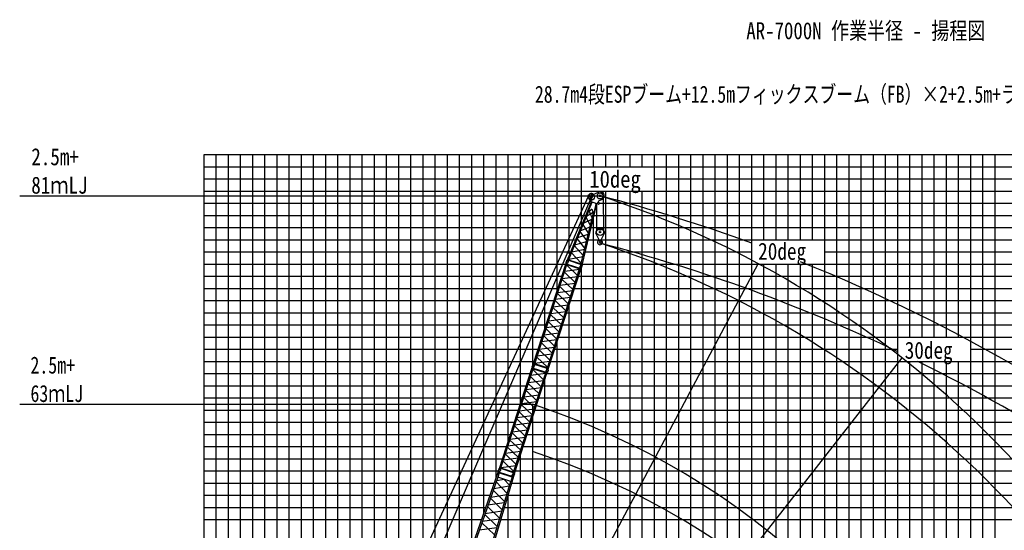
# Model space of a CAD drawing. Extents: x -435160 to 60202, y -141577 to 51651.
# Tile 27 of 41: x -256433 to -175529, y -9063 to 32894. Entities that reach past the tile are written whole.
import ezdxf

# ---------------------------------------------------------------- set-up
doc = ezdxf.new("R2010")
doc.units = 0
doc.layers.get('0').update_dxf_attribs({"linetype": 'CONTINUOUS'})

msp = doc.modelspace()

# ---------------------------------------------------------------- linework, layer by layer
at = {"color": 14, "linetype": 'Continuous'}
for p, q in [((-241282.294651, -54535.227317), (-241282.294651, 21811.204159)), ((-241282.294651, 21811.204159), (-131282.294651, 21811.204159)), ((-231282.294651, -46983.858316), (-231282.294651, 21811.204159)), ((-221282.294651, -16445.791927), (-221282.294651, 21811.204159)), ((-211282.294651, 13663.230611), (-211282.294651, 21811.204159)), ((-201282.294651, -118188.795841), (-201282.294651, 21811.204159)), ((-191282.294651, 14811.204159), (-191282.294651, 21811.204159)), ((-181282.294651, 6811.204159), (-181282.294651, 21811.204159)), ((-191282.294651, -118188.795841), (-191282.294651, 12811.204159)), ((-241282.294651, 11811.204159), (-211884.062212, 11811.204159)), ((-210515.474409, 11811.204159), (-131282.294651, 11811.204159)), ((-211282.294651, -118188.795841), (-211282.294651, 9451.167163)), ((-181282.294651, -118188.795841), (-181282.294651, 4811.204159)), ((-241282.294651, 1811.204159), (-215133.280614, 1811.204159)), ((-213764.702274, 1811.204159), (-131282.294651, 1811.204159)), ((-241282.294651, -8188.795841), (-218489.972535, -8188.795841)), ((-216918.007302, -8188.795841), (-131282.294651, -8188.795841))]:
    msp.add_line(p, q, dxfattribs=at)
at = {"color": 252, "linetype": 'Continuous'}
for p, q in [((-240282.294651, -55060.815525), (-240282.294651, 21811.204159)), ((-239282.294651, -55579.323028), (-239282.294651, 21811.204159)), ((-238282.294651, -56139.607488), (-238282.294651, 21811.204159)), ((-237282.294651, -56699.891947), (-237282.294651, 21811.204159)), ((-236282.294651, -57260.176407), (-236282.294651, 21811.204159)), ((-235282.294651, -57820.460867), (-235282.294651, 21811.204159)), ((-234282.294651, -57288.908675), (-234282.294651, 21811.204159)), ((-233282.294651, -53773.140583), (-233282.294651, 21811.204159)), ((-232282.294651, -50300.432001), (-232282.294651, 21811.204159)), ((-230282.294651, -44145.057427), (-230282.294651, 21811.204159)), ((-229282.294651, -41067.387036), (-229282.294651, 21811.204159)), ((-228282.294651, -37989.694421), (-228282.294651, 21811.204159)), ((-227282.294651, -34912.001807), (-227282.294651, 21811.204159)), ((-226282.294651, -31834.407039), (-226282.294651, 21811.204159)), ((-225282.294651, -28756.714425), (-225282.294651, 21811.204159)), ((-224282.294651, -25678.978406), (-224282.294651, 21811.204159)), ((-223282.294651, -22601.285791), (-223282.294651, 21811.204159)), ((-222282.294651, -19523.484541), (-222282.294651, 21811.204159)), ((-220282.294651, -13368.099312), (-220282.294651, 21811.204159)), ((-219282.294651, -10449.864683), (-219282.294651, 21811.204159)), ((-218282.294651, -7596.140426), (-218282.294651, 21811.204159)), ((-217282.294651, -4742.416168), (-217282.294651, 21811.204159)), ((-216282.294651, -1725.107858), (-216282.294651, 21811.204159)), ((-215282.294651, 1352.584756), (-215282.294651, 21811.204159)), ((-214282.294651, 4489.397051), (-214282.294651, 21811.204159)), ((-213282.294651, 7507.845382), (-213282.294651, 21811.204159)), ((-212282.294651, 10585.537997), (-212282.294651, 21811.204159)), ((-210282.294651, 15971.824813), (-210282.294651, 21811.204159)), ((-209282.294651, 20811.204159), (-209282.294651, 21811.204159)), ((-208282.294651, 20811.204159), (-208282.294651, 21811.204159)), ((-207282.294651, 20811.204159), (-207282.294651, 21811.204159)), ((-206282.294651, 20811.204159), (-206282.294651, 21811.204159)), ((-205282.294651, 20811.204159), (-205282.294651, 21811.204159)), ((-204282.294651, -74188.795841), (-204282.294651, 21811.204159)), ((-203282.294651, -74188.795841), (-203282.294651, 21811.204159)), ((-202282.294651, -74188.795841), (-202282.294651, 21811.204159)), ((-200282.294651, -118188.795841), (-200282.294651, 21811.204159)), ((-199282.294651, -118188.795841), (-199282.294651, 21811.204159)), ((-198282.294651, -118188.795841), (-198282.294651, 21811.204159)), ((-197282.294651, -118188.795841), (-197282.294651, 21811.204159)), ((-196282.294651, -118188.795841), (-196282.294651, 21811.204159)), ((-195282.294651, 14811.204159), (-195282.294651, 21811.204159)), ((-194282.294651, 14811.204159), (-194282.294651, 21811.204159)), ((-193282.294651, 14811.204159), (-193282.294651, 21811.204159)), ((-192282.294651, 14811.204159), (-192282.294651, 21811.204159)), ((-190282.294651, -118188.795841), (-190282.294651, 21811.204159)), ((-189282.294651, -118188.795841), (-189282.294651, 21811.204159)), ((-188282.294651, -118188.795841), (-188282.294651, 21811.204159)), ((-187282.294651, -118188.795841), (-187282.294651, 21811.204159)), ((-186282.294651, -118188.795841), (-186282.294651, 21811.204159)), ((-185282.294651, -118188.795841), (-185282.294651, 21811.204159)), ((-184282.294651, -118188.795841), (-184282.294651, 21811.204159)), ((-183282.294651, 6811.204159), (-183282.294651, 21811.204159)), ((-182282.294651, 6811.204159), (-182282.294651, 21811.204159)), ((-180282.294651, 6811.204159), (-180282.294651, 21811.204159)), ((-179282.294651, 6811.204159), (-179282.294651, 21811.204159)), ((-178282.294651, -118188.795841), (-178282.294651, 21811.204159)), ((-177282.294651, -118188.795841), (-177282.294651, 21811.204159)), ((-176282.294651, -118188.795841), (-176282.294651, 21811.204159)), ((-241282.294651, 20811.204159), (-131282.294651, 20811.204159)), ((-241282.294651, 19811.204159), (-210282.294651, 19811.204159)), ((-204282.294651, 19811.204159), (-131282.294651, 19811.204159)), ((-241282.294651, 18811.204159), (-131282.294651, 18811.204159)), ((-208282.294651, -118188.795841), (-208282.294651, 18811.204159)), ((-207282.294651, -118188.795841), (-207282.294651, 18811.204159)), ((-206282.294651, -74188.795841), (-206282.294651, 18811.204159)), ((-205282.294651, -74188.795841), (-205282.294651, 18811.204159)), ((-241282.294651, 17811.204159), (-209523.06031, 17811.204159)), ((-208801.197917, 17811.204159), (-131282.294651, 17811.204159)), ((-241282.294651, 16811.204159), (-209935.826901, 16811.204159)), ((-209282.294651, -118188.795841), (-209282.294651, 16604.081334)), ((-209232.29844, 16811.204159), (-131282.294651, 16811.204159)), ((-241282.294651, 15811.204159), (-210348.593491, 15811.204159)), ((-209473.682802, 15811.204159), (-131282.294651, 15811.204159)), ((-241282.294651, 14811.204159), (-210761.360081, 14811.204159)), ((-209715.067163, 14811.204159), (-208830.223781, 14811.204159)), ((-208646.111622, 14811.204159), (-131282.294651, 14811.204159)), ((-241282.294651, 13811.204159), (-211174.126672, 13811.204159)), ((-209956.451524, 13811.204159), (-196282.294651, 13811.204159)), ((-190282.294651, 13811.204159), (-131282.294651, 13811.204159)), ((-241282.294651, 12811.204159), (-211559.143474, 12811.204159)), ((-210282.294651, -118188.795841), (-210282.294651, 12482.908446)), ((-210190.555671, 12811.204159), (-131282.294651, 12811.204159)), ((-195282.294651, -118188.795841), (-195282.294651, 12811.204159)), ((-194282.294651, -118188.795841), (-194282.294651, 12811.204159)), ((-193282.294651, -118188.795841), (-193282.294651, 12811.204159)), ((-192282.294651, -118188.795841), (-192282.294651, 12811.204159)), ((-241282.294651, 10811.204159), (-212208.98095, 10811.204159)), ((-210840.393147, 10811.204159), (-131282.294651, 10811.204159)), ((-241282.294651, 9811.204159), (-212533.890224, 9811.204159)), ((-211165.311885, 9811.204159), (-131282.294651, 9811.204159)), ((-241282.294651, 8811.204159), (-212858.808962, 8811.204159)), ((-211490.230623, 8811.204159), (-131282.294651, 8811.204159)), ((-241282.294651, 7811.204159), (-213183.7277, 7811.204159)), ((-211815.149361, 7811.204159), (-131282.294651, 7811.204159)), ((-241282.294651, 6811.204159), (-213508.646438, 6811.204159)), ((-212140.068099, 6811.204159), (-131282.294651, 6811.204159)), ((-241282.294651, 5811.204159), (-213833.565176, 5811.204159)), ((-212464.986836, 5811.204159), (-184282.294651, 5811.204159)), ((-212282.294651, -118188.795841), (-212282.294651, 6373.474548)), ((-178282.294651, 5811.204159), (-131282.294651, 5811.204159)), ((-241282.294651, 4811.204159), (-214158.483914, 4811.204159)), ((-212789.905574, 4811.204159), (-131282.294651, 4811.204159)), ((-183282.294651, -118188.795841), (-183282.294651, 4811.204159)), ((-182282.294651, -118188.795841), (-182282.294651, 4811.204159)), ((-180282.294651, -118188.795841), (-180282.294651, 4811.204159)), ((-179282.294651, -118188.795841), (-179282.294651, 4811.204159)), ((-241282.294651, 3811.204159), (-214483.402652, 3811.204159)), ((-213282.294651, -118188.795841), (-213282.294651, 3295.906537)), ((-213114.824312, 3811.204159), (-131282.294651, 3811.204159)), ((-241282.294651, 2811.204159), (-214808.32139, 2811.204159)), ((-213439.74305, 2811.204159), (-131282.294651, 2811.204159)), ((-241282.294651, 811.204159), (-215458.199352, 811.204159)), ((-214089.621012, 811.204159), (-131282.294651, 811.204159)), ((-214282.294651, -118188.795841), (-214282.294651, 218.213923)), ((-241282.294651, -188.795841), (-215783.11809, -188.795841)), ((-214414.53975, -188.795841), (-131282.294651, -188.795841)), ((-241282.294651, -1188.795841), (-216108.036827, -1188.795841)), ((-214739.458488, -1188.795841), (-131282.294651, -1188.795841)), ((-241282.294651, -2188.795841), (-216432.955565, -2188.795841)), ((-215064.377226, -2188.795841), (-131282.294651, -2188.795841)), ((-241282.294651, -3188.795841), (-216757.874303, -3188.795841)), ((-215389.295964, -3188.795841), (-131282.294651, -3188.795841)), ((-215282.294651, -118188.795841), (-215282.294651, -2859.478692)), ((-241282.294651, -4188.795841), (-217088.295415, -4188.795841)), ((-215714.214702, -4188.795841), (-131282.294651, -4188.795841)), ((-241282.294651, -5188.795841), (-217438.714695, -5188.795841)), ((-216018.622469, -5188.795841), (-131282.294651, -5188.795841)), ((-241282.294651, -6188.795841), (-217789.133975, -6188.795841)), ((-216318.417414, -6188.795841), (-131282.294651, -6188.795841)), ((-216282.294651, -118188.795841), (-216282.294651, -6068.304275)), ((-241282.294651, -7188.795841), (-218139.553255, -7188.795841)), ((-216618.212358, -7188.795841), (-131282.294651, -7188.795841))]:
    msp.add_line(p, q, dxfattribs=at)
at = {"color": 11, "linetype": 'Continuous'}
for p, q in [((-209497.52837, 18441.91035), (-208871.494374, 18718.458402)), ((-208960.487138, 18679.147517), (-208875.877678, 18726.320018)), ((-208875.877678, 18726.320018), (-208871.495024, 18718.45921)), ((-208871.494374, 18718.458402), (-208875.13106, 18726.690928)), ((-209481.227049, 17912.552627), (-211455.877527, 13128.61293)), ((-209568.943119, 18336.934041), (-209738.6914, 18392.088438)), ((-209548.858279, 18398.749006), (-209718.60656, 18453.903403)), ((-209415.626755, 17859.69682), (-209709.380868, 17148.025574)), ((-209487.052146, 17923.910686), (-209566.548085, 18307.813129)), ((-209487.047921, 17923.912567), (-209489.83148, 17915.345628)), ((-208995.284363, 17754.658003), (-209489.83148, 17915.345628)), ((-208992.500804, 17763.224942), (-209487.047921, 17923.912567)), ((-209464.264348, 18250.418262), (-209479.579337, 18030.955932)), ((-209479.579337, 18030.955932), (-209460.62641, 18029.633318)), ((-209464.264348, 18250.418262), (-209445.31142, 18249.095649)), ((-209445.31142, 18249.095649), (-209460.62641, 18029.633318)), ((-209375.535729, 17878.213928), (-209415.631132, 17859.699628)), ((-209384.30834, 17881.063079), (-209387.830147, 17872.530881)), ((-208992.439261, 17763.344318), (-208911.674002, 17927.949171)), ((-208905.71595, 17939.176537), (-208817.272674, 17845.822641)), ((-208604.805249, 18114.742493), (-208812.939162, 18022.800157)), ((-208603.890675, 18105.788586), (-208631.438453, 18102.97672)), ((-208601.167971, 18106.508627), (-208604.805249, 18114.742493)), ((-208604.804578, 18114.742063), (-208603.890675, 18105.788586)), ((-209686.073334, 17149.984061), (-211358.959284, 13097.122254)), ((-210315.197905, 12757.985421), (-209286.385714, 17020.118173)), ((-210218.283154, 12726.495815), (-209003.888953, 17757.452239)), ((-209850.755555, 16751.012251), (-209305.634709, 17080.360076)), ((-209709.383005, 17148.026291), (-209695.075361, 17143.377469)), ((-209695.078742, 17143.381868), (-209508.038602, 17280.683539)), ((-209387.665724, 16600.538158), (-209635.098192, 17187.412083)), ((-209282.989955, 17009.483853), (-209353.604646, 17230.501156)), ((-209268.681139, 17004.833996), (-209282.988782, 17009.482818)), ((-209088.025811, 17753.249199), (-209268.682307, 17004.830417)), ((-209109.582049, 17791.797336), (-209088.025838, 17753.250224)), ((-209102.968385, 17779.974065), (-209100.802501, 17788.946828)), ((-208992.500804, 17763.224942), (-208995.284363, 17754.658003)), ((-208879.371704, 17747.492305), (-208983.600636, 17781.358238)), ((-210094.318883, 16160.937223), (-209413.415512, 16493.862565)), ((-209537.454768, 15979.996967), (-209892.62995, 16649.564002)), ((-209835.68642, 14744.491561), (-210373.100044, 15485.54018)), ((-210337.036325, 15572.911161), (-209561.060994, 15882.20191)), ((-209686.724848, 15361.605057), (-210132.707543, 16067.93385)), ((-210821.161398, 14400.032795), (-209856.861086, 14656.770245)), ((-209984.457368, 14128.167389), (-210613.688026, 14902.673328)), ((-210579.253553, 14986.097137), (-209708.900769, 15269.735468)), ((-211062.86507, 13814.462813), (-210004.907786, 14043.446257)), ((-210133.10233, 13512.365553), (-210854.416061, 14319.467489)), ((-211475.903661, 13097.268845), (-211514.663724, 13023.121487)), ((-211480.654523, 13098.814255), (-211470.76538, 13129.249997)), ((-211357.019717, 13058.64299), (-211480.654523, 13098.814255)), ((-211347.132131, 13089.073943), (-211470.766936, 13129.245208)), ((-211358.960338, 13097.122948), (-211455.878023, 13128.61332)), ((-211447.958254, 13126.039665), (-211449.489025, 13122.331102)), ((-211361.772817, 13060.188502), (-211373.99785, 12977.419399)), ((-211366.875171, 13099.694122), (-211368.405854, 13095.985771)), ((-211357.019717, 13058.64299), (-211347.130575, 13089.078732)), ((-211349.126021, 13120.812724), (-210309.230595, 12782.931215)), ((-211330.457832, 13165.847966), (-210297.862509, 12830.338397)), ((-211310.053157, 13215.605515), (-210153.054203, 13429.709796)), ((-210285.121336, 12882.586458), (-211095.307124, 13735.8658)), ((-210334.635948, 12726.449686), (-210373.396011, 12652.302327)), ((-210339.386818, 12727.994993), (-210329.497676, 12758.430735)), ((-210215.752013, 12687.823728), (-210339.386818, 12727.994993)), ((-210205.864426, 12718.254681), (-210329.499232, 12758.425946)), ((-210218.284722, 12726.496066), (-210315.198923, 12757.985306)), ((-210308.223467, 12751.513443), (-210307.282108, 12755.413277)), ((-210220.505169, 12689.369137), (-210232.730202, 12606.600034)), ((-210227.140364, 12725.167903), (-210226.198952, 12729.067959)), ((-210215.752013, 12687.823728), (-210205.86287, 12718.259469))]:
    msp.add_line(p, q, dxfattribs=at)
at = {"color": 7, "linetype": 'Continuous'}
for p, q in [((-256432.987805, 18416.59991), (-208738.147537, 18416.59991)), ((-256432.987805, 1297.630029), (-214300.452648, 1297.630029))]:
    msp.add_line(p, q, dxfattribs=at)
at = {"color": 151, "linetype": 'Continuous'}
for p, q in [((-242943.212141, -53648.440987), (-209675.904234, 18436.912581)), ((-209448.900561, 18332.167883), (-221930.392994, -10693.224814)), ((-195761.756243, 12851.650564), (-233742.16146, -58579.102693)), ((-183948.867965, 5117.92879), (-233717.748021, -58583.332781))]:
    msp.add_line(p, q, dxfattribs=at)
at = {"color": 106, "linetype": 'Continuous'}
for p, q in [((-208485.299438, 18190.675801), (-208452.286944, 15571.532674)), ((-209023.660792, 15602.140105), (-208997.110288, 17708.602366)), ((-209088.166517, 15419.866468), (-209088.166517, 15353.045179)), ((-208985.474348, 15688.695972), (-209086.384386, 15459.966516)), ((-209086.384386, 15459.966516), (-209075.405819, 15455.123031)), ((-208946.061618, 15748.303266), (-209085.615076, 15431.982043)), ((-208985.474348, 15688.695972), (-208974.495781, 15683.852488)), ((-208557.721205, 15766.18971), (-208918.61247, 15766.18971)), ((-208858.166609, 15711.18971), (-208858.166609, 15766.18971)), ((-208698.166914, 15631.187269), (-208778.166456, 15631.187269)), ((-208618.166914, 15766.18971), (-208618.166914, 15711.18971)), ((-208390.720207, 15431.9818), (-208530.273665, 15748.303023)), ((-208388.166761, 15419.866468), (-208388.166761, 15353.045179)), ((-208826.348902, 14803.167402), (-209085.188101, 15340.017018)), ((-208677.007551, 14786.194593), (-208799.326277, 14786.194593)), ((-208749.246033, 14690.614814), (-208787.664926, 14652.195921)), ((-208649.985249, 14803.169995), (-208391.147075, 15340.017923))]:
    msp.add_line(p, q, dxfattribs=at)
at = {"color": 13, "linetype": 'Continuous'}
for p, q in [((-211534.613424, 12916.530449), (-211522.38826, 12999.300442)), ((-211420.498521, 12879.471834), (-211381.739844, 12953.616542)), ((-214237.165226, 4569.171871), (-211536.989083, 12879.484045)), ((-214140.53871, 4537.776105), (-211440.362567, 12848.088279)), ((-213095.901004, 4198.35374), (-210395.724861, 12508.665914)), ((-212999.273792, 4166.957748), (-210299.097648, 12477.269922)), ((-211671.6599, 12136.225952), (-210791.115294, 11291.775792)), ((-210438.530737, 12376.932263), (-211647.258206, 12211.327202)), ((-211539.368625, 12918.122147), (-211549.259555, 12887.680905)), ((-211425.623356, 12847.509188), (-211549.259555, 12887.680905)), ((-211415.732427, 12877.950429), (-211539.368625, 12918.122147)), ((-211440.362567, 12848.088279), (-211536.989083, 12879.484045)), ((-211529.095267, 12876.919196), (-211527.857995, 12880.727137)), ((-210602.617101, 11871.915496), (-211483.161178, 12716.365149)), ((-211464.964354, 12772.371541), (-210420.326648, 12432.949177)), ((-211449.944481, 12818.598094), (-210405.306775, 12479.175729)), ((-211448.255222, 12850.652751), (-211447.017951, 12854.460692)), ((-211415.732427, 12877.950429), (-211425.623356, 12847.509188)), ((-210398.102314, 12547.303338), (-210407.993244, 12516.862096)), ((-210284.355652, 12476.689925), (-210407.993244, 12516.862096)), ((-210274.464722, 12507.131167), (-210398.102314, 12547.303338)), ((-210299.097648, 12477.269922), (-210395.724861, 12508.665914)), ((-210393.347897, 12545.70842), (-210381.122732, 12628.478413)), ((-210387.831509, 12506.101216), (-210386.594238, 12509.909158)), ((-210306.991465, 12479.834771), (-210305.754193, 12483.642713)), ((-210274.464722, 12507.131167), (-210284.355652, 12476.689925)), ((-210279.238485, 12508.637988), (-210240.477998, 12582.786158)), ((-210979.616252, 10711.627914), (-211860.160858, 11556.078073)), ((-211835.757684, 11631.183435), (-210627.02707, 11796.788927)), ((-212212.752909, 10470.90824), (-211004.022296, 10636.513732)), ((-212048.659051, 10975.938369), (-211168.114445, 10131.488209)), ((-210815.522576, 11216.657533), (-212024.253431, 11051.052007)), ((-212425.659672, 9815.646784), (-211545.11489, 8971.196455)), ((-211192.521774, 10056.369965), (-212401.252629, 9890.76444)), ((-211356.616697, 9551.33616), (-212237.161479, 10395.786489)), ((-211733.615848, 8391.048577), (-212614.16063, 9235.498906)), ((-212589.752107, 9310.620673), (-211381.021252, 9476.226198)), ((-212966.751623, 8150.33183), (-211758.02101, 8315.937322)), ((-212802.6585, 8655.360244), (-211922.113717, 7810.909916)), ((-211569.522377, 8896.078263), (-212778.25299, 8730.472771)), ((-213179.658136, 7495.071097), (-212299.113354, 6650.620769)), ((-211946.520872, 7735.792763), (-213155.251486, 7570.187271)), ((-212110.614837, 7230.761516), (-212991.159619, 8075.211845)), ((-212323.520597, 6575.503645), (-213532.251211, 6409.898153)), ((-212487.614311, 6070.472891), (-213368.159093, 6914.923219)), ((-213343.751348, 6990.042712), (-212135.020735, 7155.648204)), ((-212864.613308, 4910.186175), (-213745.157914, 5754.636334)), ((-213720.751013, 5829.753602), (-212512.020459, 5995.359086)), ((-213556.657449, 6334.782993), (-212676.112798, 5490.332791)), ((-213933.656599, 5174.495411), (-213053.111993, 4330.045251)), ((-212700.52008, 5415.21456), (-213909.250845, 5249.609047)), ((-217018.30543, -3990.322796), (-214318.129287, 4319.989378)), ((-216921.678914, -4021.718562), (-214221.502771, 4288.593613)), ((-214320.50883, 4358.627481), (-214330.399759, 4328.186239)), ((-214206.76356, 4288.014521), (-214330.399759, 4328.186239)), ((-214196.872631, 4318.455763), (-214320.50883, 4358.627481)), ((-214221.502771, 4288.593613), (-214318.129287, 4319.989378)), ((-214315.753628, 4357.035782), (-214303.528464, 4439.805775)), ((-214310.235471, 4317.424529), (-214308.998199, 4321.232471)), ((-214256.97925, 4537.824996), (-214295.739291, 4463.677678)), ((-213383.757305, 3312.42083), (-214264.301382, 4156.870483)), ((-214261.748623, 4539.348731), (-214251.861767, 4569.777435)), ((-214138.112424, 4499.177014), (-214261.748623, 4539.348731)), ((-214128.225568, 4529.605717), (-214251.861767, 4569.777435)), ((-214246.104558, 4212.876875), (-213201.466852, 3873.45451)), ((-214140.491414, 4537.797063), (-214237.11793, 4569.192829)), ((-214231.084685, 4259.103427), (-213186.446979, 3919.681062)), ((-214230.458814, 4562.823214), (-214229.221542, 4566.631156)), ((-214229.395426, 4291.158084), (-214228.158155, 4294.966026)), ((-214196.872631, 4318.455763), (-214206.76356, 4288.014521)), ((-214201.638725, 4319.977167), (-214162.880048, 4394.121875)), ((-214142.854623, 4500.74283), (-214155.079589, 4417.974181)), ((-214149.618769, 4536.556769), (-214148.381498, 4540.36471)), ((-214138.112424, 4499.177014), (-214128.225568, 4529.605717)), ((-213086.318515, 4227.845696), (-214130.956221, 4567.268061)), ((-213071.297737, 4274.075035), (-214115.935443, 4613.4974)), ((-214097.750029, 4669.466059), (-212889.019657, 4835.071518)), ((-213174.488101, 3986.213753), (-213162.262936, 4068.983747)), ((-213115.711258, 4167.008479), (-213154.471299, 4092.861161)), ((-213120.482311, 4168.529922), (-213110.595455, 4198.958625)), ((-212996.844719, 4128.357751), (-213120.482311, 4168.529922)), ((-212986.957863, 4158.786455), (-213110.595455, 4198.958625)), ((-212999.226496, 4166.978707), (-213095.853708, 4198.374699)), ((-213089.195056, 4192.005234), (-213087.957785, 4195.813176)), ((-213001.5909, 4129.921948), (-213013.815922, 4047.15292)), ((-213008.355012, 4165.738789), (-213007.11774, 4169.546731)), ((-212996.844719, 4128.357751), (-212986.957863, 4158.786455)), ((-215877.041208, -4361.140926), (-213176.865065, 3949.171248)), ((-215780.413996, -4392.536918), (-213080.237853, 3917.775256)), ((-214616.897888, 3071.688768), (-213408.167274, 3237.294261)), ((-214452.800104, 3576.731285), (-213572.255498, 2732.281125)), ((-213219.670941, 3817.437597), (-214428.39841, 3651.832536)), ((-213179.242518, 3987.808671), (-213189.133448, 3957.367429)), ((-213065.495856, 3917.195259), (-213189.133448, 3957.367429)), ((-213055.604926, 3947.636501), (-213179.242518, 3987.808671)), ((-213080.237853, 3917.775256), (-213176.865065, 3949.171248)), ((-213168.971713, 3946.60655), (-213167.734442, 3950.414491)), ((-213088.131669, 3920.340104), (-213086.894397, 3924.148046)), ((-213055.604926, 3947.636501), (-213065.495856, 3917.195259)), ((-213060.378689, 3949.143322), (-213021.618202, 4023.291492)), ((-213596.66278, 2657.162866), (-214805.393635, 2491.557341)), ((-213760.756456, 2152.133247), (-214641.301062, 2996.583407)), ((-214137.756901, 991.841493), (-215018.301683, 1836.291822)), ((-214993.893114, 1911.413574), (-213785.1625, 2077.019066)), ((-214829.799255, 2416.443702), (-213949.254649, 1571.993543)), ((-215370.892312, 751.126006), (-214162.161456, 916.731532)), ((-215206.799876, 1256.152117), (-214326.255094, 411.701789)), ((-213973.661978, 1496.875299), (-215182.392833, 1331.269773)), ((-215583.798704, 95.865578), (-214703.253921, -748.584751)), ((-214350.662581, 336.583596), (-215559.393194, 170.978104)), ((-214514.756052, -168.446089), (-215395.300834, 676.004239)), ((-214891.755041, -1328.73315), (-215772.299823, -484.282822)), ((-215747.891828, -409.162837), (-214539.161214, -243.557345)), ((-216124.891552, -1569.451955), (-214916.160939, -1403.846463)), ((-215960.79834, -1064.423569), (-215080.253558, -1908.873898)), ((-214727.661076, -823.701904), (-215936.39169, -989.307396)), ((-216337.797653, -2224.711673), (-215457.253002, -3069.161875)), ((-215104.660801, -1983.991022), (-216313.391415, -2149.596514)), ((-215268.754515, -2489.021776), (-216149.299298, -1644.571447)), ((-215481.660284, -3144.280107), (-216690.391049, -3309.88562)), ((-215645.753512, -3649.308492), (-216526.298118, -2804.858332)), ((-216501.891217, -2729.741065), (-215293.160663, -2564.135581)), ((-217038.16675, -4021.690629), (-217076.926791, -4095.837947)), ((-217042.936123, -4020.166894), (-217033.049267, -3989.73819)), ((-216919.299924, -4060.338611), (-217042.936123, -4020.166894)), ((-216909.413068, -4029.909908), (-217033.049267, -3989.73819)), ((-216921.678914, -4021.718562), (-217018.30543, -3990.322796)), ((-217011.646314, -3996.692411), (-217010.409042, -3992.884469)), ((-216930.806269, -4022.958856), (-216929.568998, -4019.150915)), ((-216919.299924, -4060.338611), (-216909.413068, -4029.909908)), ((-215867.458719, -4331.648971), (-216912.096425, -3992.226606)), ((-215852.437941, -4285.419632), (-216897.075647, -3945.997267)), ((-216878.890233, -3890.028607), (-215670.159861, -3724.423148)), ((-216714.796804, -3384.999256), (-215834.252197, -4229.449416)), ((-216924.042123, -4058.772795), (-216936.267089, -4141.541444)), ((-215896.898758, -4392.507146), (-215935.658799, -4466.654464)), ((-215901.669811, -4390.985703), (-215891.782955, -4360.557)), ((-215778.032219, -4431.157874), (-215901.669811, -4390.985703)), ((-215768.145363, -4400.72917), (-215891.782955, -4360.557)), ((-215780.413996, -4392.536918), (-215877.041208, -4361.140926)), ((-215870.382556, -4367.510391), (-215869.145285, -4363.702449)), ((-215782.7784, -4429.593677), (-215795.003422, -4512.362705)), ((-215789.542512, -4393.776836), (-215788.30524, -4389.968894)), ((-215778.032219, -4431.157874), (-215768.145363, -4400.72917))]:
    msp.add_line(p, q, dxfattribs=at)
at = {"color": 220, "linetype": 'Continuous'}
msp.add_line((-214300.452648, 1297.674977), (-214300.452648, -2586.226339), dxfattribs=at)
at = {"color": 15, "linetype": 'Continuous'}
for p, q in [((-217105.380566, -4237.552152), (-219992.481428, -12476.541914)), ((-217148.946548, -4707.487998), (-219883.752516, -12511.870126)), ((-215855.221283, -4643.75267), (-218362.250984, -13006.234257)), ((-216087.954998, -5052.227418), (-217157.195489, -4704.811147)), ((-217028.262874, -4336.882285), (-217157.193064, -4704.813495)), ((-217111.494848, -4231.313665), (-217101.603918, -4200.872423)), ((-216987.864919, -4271.483346), (-217111.494848, -4231.313665)), ((-216996.637967, -4272.842772), (-217105.371647, -4237.513162)), ((-216977.973989, -4241.042104), (-217101.603918, -4200.872423)), ((-217096.873705, -4202.452194), (-217084.649682, -4119.68993)), ((-217095.308395, -4236.474774), (-217096.635081, -4240.260773)), ((-217015.368707, -4330.309789), (-217028.26393, -4336.880248)), ((-216996.650135, -4272.87603), (-217017.081371, -4331.181142)), ((-217015.369204, -4330.308469), (-215982.568624, -4665.88473)), ((-215972.615052, -4637.308007), (-217006.623261, -4301.339364)), ((-217004.071517, -4266.388784), (-217005.398204, -4270.174782)), ((-216987.864919, -4271.483346), (-216977.973989, -4241.042104)), ((-216982.74163, -4239.537649), (-216943.979334, -4165.386017)), ((-215975.998578, -4678.783072), (-216087.955813, -5052.229114)), ((-215982.567771, -4665.886165), (-215975.99554, -4678.784869)), ((-215963.955927, -4608.422304), (-215981.69638, -4667.597596)), ((-215960.352467, -4571.686405), (-215970.243397, -4602.127646)), ((-215846.610913, -4642.298157), (-215970.243397, -4602.127646)), ((-215855.208889, -4643.714468), (-215963.943963, -4608.384405)), ((-215836.719983, -4611.856915), (-215960.352467, -4571.686405)), ((-215955.605104, -4573.26678), (-215943.381081, -4490.504515)), ((-215954.13515, -4607.529112), (-215955.284942, -4611.364375)), ((-215862.738408, -4636.964322), (-215863.8882, -4640.799585)), ((-215836.719983, -4611.856915), (-215846.610913, -4642.298157)), ((-215841.485665, -4610.342919), (-215802.725179, -4536.194749)), ((-216096.20335, -5049.548565), (-218470.985826, -12970.904549)), ((-216211.750014, -5434.964904), (-217485.78695, -5668.737767)), ((-216388.694761, -6025.186462), (-217282.005511, -5087.201846)), ((-216631.218043, -4875.711152), (-217250.913182, -4998.472797)), ((-216184.730342, -5344.840063), (-216613.843917, -4881.356429)), ((-216796.596096, -7385.787853), (-217751.479708, -6426.951512)), ((-217720.656399, -6338.990279), (-216415.576627, -6114.854613)), ((-217516.736709, -5757.059898), (-216592.647501, -6705.493978)), ((-217986.219266, -7096.833774), (-217000.539724, -8066.065373)), ((-216619.417052, -6794.787019), (-217955.524093, -7009.237803)), ((-217204.480267, -8746.332108), (-218220.97016, -7766.747689)), ((-218190.387541, -7679.473334), (-216823.255632, -7474.713919)), ((-218660.10025, -9019.903933), (-217230.947389, -8834.616158)), ((-218455.717672, -8436.652427), (-217408.416957, -9426.586042)), ((-217027.102814, -8154.669002), (-218425.245833, -8349.694167))]:
    msp.add_line(p, q, dxfattribs=at)
at = {"color": 21, "linetype": 'Continuous'}
for centre in [(-208738.147537, 18416.599911), (-209449.037546, 18332.142873)]:
    msp.add_circle(centre, 249.999955, dxfattribs=at)
at = {"color": 11, "linetype": 'Continuous'}
for centre, radius in [((-209728.649583, 18422.994063), 15.999981), ((-209449.037546, 18332.142873), 82.585343), ((-209449.037546, 18332.142873), 59.999974), ((-208738.091811, 18416.581804), 82.599991), ((-208738.147537, 18416.599911), 59.999943)]:
    msp.add_circle(centre, radius, dxfattribs=at)
at = {"color": 106, "linetype": 'Continuous'}
for centre, radius in [((-208738.166761, 15441.192152), 287.499756), ((-208858.166609, 15774.187757), 7.999997), ((-208738.166761, 15441.192152), 59.999969), ((-208738.166914, 15711.18971), 22.999939), ((-208618.166914, 15774.187757), 7.999997)]:
    msp.add_circle(centre, radius, dxfattribs=at)
at = {"color": 11, "linetype": 'Continuous'}
for centre, radius, start, end in [((-208738.147537, 18416.599911), 338.999695, 293.833282, 113.8333), ((-208738.147537, 18416.599911), 329.999697, 293.833282, 113.8333), ((-209728.649583, 18422.994063), 32.497553, 72.000086, 252.00005), ((-209449.037546, 18332.142873), 272.499951, 49.961196, 255.571017), ((-209449.037546, 18332.142873), 119.999963, 114.125141, 191.699096), ((-208732.121434, 17839.853785), 199.999964, 113.8333, 153.864602), ((-208860.830737, 17804.555702), 60.002293, 252.00005, 43.452719), ((-209448.859977, 17200.067503), 99.999906, 17.718605, 126.281511), ((-211448.193507, 12988.378293), 74.999956, 152.402067, 351.598087), ((-210306.924549, 12617.563678), 74.999956, 152.402067, 351.598087)]:
    msp.add_arc(centre, radius, start, end, dxfattribs=at)
at = {"color": 151, "linetype": 'Continuous'}
for centre, start, end in [((-243182.294651, -113994.66745), 69.95297, 75.418806), ((-243182.294651, -117878.568766), 64.500757, 75.418806), ((-243182.294651, -113994.66745), 50.568836, 68.1593), ((-243182.294651, -117878.568766), 50.568836, 63.732499)]:
    msp.add_arc(centre, 136817.919127, start, end, dxfattribs=at)
at = {"color": 190, "linetype": 'Continuous'}
for radius, start, end in [(81000.429993, 21.787829, 71.787829), (63000.524504, 21.72721, 71.72721)]:
    msp.add_arc((-234053.734286, -58526.175752), radius, start, end, dxfattribs=at)
at = {"color": 106, "linetype": 'Continuous'}
for centre, radius, start, end in [((-209058.166517, 15419.866468), 29.999954, 156.194023, 179.999964), ((-208918.61247, 15736.18971), 29.999954, 90.000091, 156.194077), ((-208778.166456, 15711.18971), 79.999924, 179.999964, 269.999946), ((-208698.166914, 15711.18971), 79.999924, 270.000018, 0.000036), ((-208557.721205, 15736.18971), 29.999954, 23.805975, 89.999982), ((-208418.166761, 15419.866468), 29.999954, 359.999981, 23.805975), ((-209058.166517, 15353.045179), 29.999954, 180.000091, 205.740888), ((-208757.1667, 14597.698499), 190.999756, 112.31951, 269.999891), ((-208856.66667, 14840.066663), 70.999893, 292.319492, 312.480369), ((-208799.326277, 14816.194593), 29.999954, 205.740833, 269.999909), ((-208738.166761, 14602.698499), 69.999908, 135, 341.074785), ((-208757.1667, 14582.698988), 175.999756, 270.000073, 356.348437), ((-208890.666609, 14832.031995), 199.999695, 314.999944, 342.507032), ((-208678.933363, 14765.301038), 21.999939, 120.000031, 162.50703), ((-208677.007551, 14816.194593), 29.999954, 269.999854, 334.259114), ((-208388.167982, 14482.696546), 299.999023, 138.000202, 161.074876), ((-208590.304212, 14664.698011), 27.999939, 339.975398, 138.000202), ((-208282.133558, 14552.383558), 299.999023, 159.97527, 176.348436), ((-208418.166761, 15353.045179), 29.999954, 334.259114, 359.999909)]:
    msp.add_arc(centre, radius, start, end, dxfattribs=at)
at = {"color": 220, "linetype": 'Continuous'}
for centre, radius, start, end in [((-234053.734286, -62410.077068), 81000.429993, 21.787829, 71.787829), ((-234053.734286, -62409.9169), 63000.524504, 21.72721, 71.72721)]:
    msp.add_arc(centre, radius, start, end, dxfattribs=at)
at = {"color": 13, "linetype": 'Continuous'}
for centre, start, end in [((-211448.193507, 12988.378293), 332.401994, 171.598177), ((-210306.929285, 12617.560163), 332.401994, 171.598177), ((-214229.286415, 4428.904585), 152.402013, 351.598087), ((-214229.333711, 4428.883627), 332.401994, 171.598177), ((-213088.022193, 4058.086455), 152.402013, 351.598087), ((-213088.069489, 4058.065496), 332.401994, 171.598177), ((-217010.473915, -4130.61104), 152.402013, 351.598087), ((-215869.209693, -4501.42917), 152.402013, 351.598087)]:
    msp.add_arc(centre, 74.999987, start, end, dxfattribs=at)
at = {"color": 15, "linetype": 'Continuous'}
for centre in [(-217010.433398, -4130.610676), (-215869.180553, -4501.42511)]:
    msp.add_arc(centre, 74.999941, 332.401994, 171.598177, dxfattribs=at)
at = {"color": 20, "linetype": 'Continuous'}
for p in [(-208738.147537, 18416.59991), (-214229.333711, 4428.883627)]:
    msp.add_point(p, dxfattribs=at)

# ---------------------------------------------------------------- texts
at = {"color": 7, "linetype": 'Continuous', "char_height": 1400}
for s, insert, attachment_point in [('\\W0.812509;\\A1;AR-7000N 作業半径 - 揚程図', (-196728.454361, 32687.340285), 1), ('\\W0.762084;\\A1;28.7m4段ESPブーム+12.5mフィックスブーム（FB）×2+2.5m+ラフィングジブ（LJ）', (-214093.278166, 26677.043943), 4), ('\\W0.821589;\\A1;2.5m+\\P81ｍLJ', (-255480.66015, 22333.302049), 1), ('\\W0.888533;\\A1;10deg', (-209630.048262, 20494.367581), 1), ('\\W0.827255;\\A1;20deg', (-195754.125344, 14566.785561), 1), ('\\W0.827255;\\A1;30deg', (-183711.615436, 6431.874739), 1), ('\\W0.768923;\\A1;2.5m+\\P63ｍLJ', (-255549.455709, 5214.332167), 1)]:
    msp.add_mtext(s, dxfattribs=dict(at, insert=insert, attachment_point=attachment_point))

doc.saveas('drawing.dxf')
